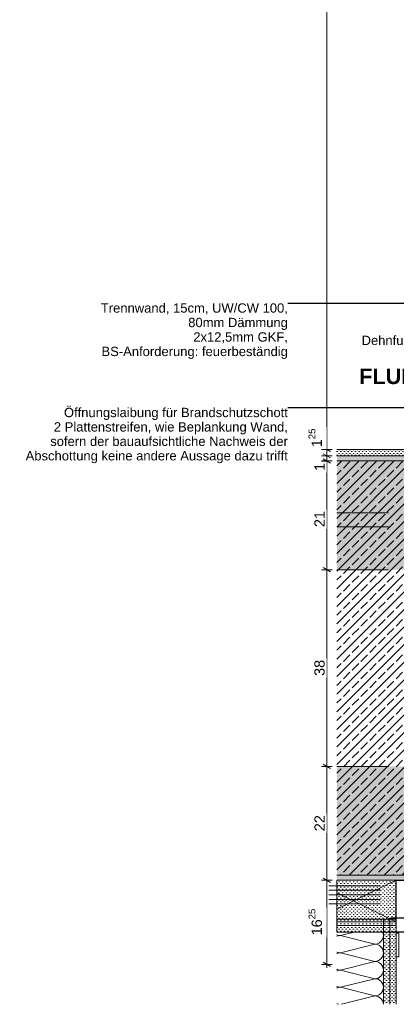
# Model space of a CAD drawing. Header units: metres. Extents: x -1.1 to 13.1, y -2.2 to 1.8.
# Tile 21 of 63: x 2.3 to 3, y -2.1 to -0.2. Entities that reach past the tile are written whole.
import ezdxf

# ---------------------------------------------------------------- set-up
doc = ezdxf.new("R2010")
doc.units = ezdxf.units.M
doc.header["$MEASUREMENT"] = 0
for name, pattern in [('Achse', [0.04, 0.02, -0.01, 0, -0.01]), ('Strichlinie eng', [0.023, 0.015, -0.008]), ('Untersicht', [0.02, 0.015, -0.005]), ('Wipeout_Contour', [1, 0, -1])]:
    doc.linetypes.add(name, pattern=pattern)
for name, color, linetype in [('152 - Bemaßung_ Beschriftung.Ausbau', 7, 'Continuous'), ('607 - Struktur.Stütze', 7, 'Continuous'), ('608 - Struktur.Träger', 7, 'Continuous'), ('650 - Abdeckung.Fußboden Aufbau', 7, 'Continuous'), ('653 - Abdeckung.TB Verkofferung', 7, 'Continuous'), ('804 - HKLSE.Elektrik', 7, 'Continuous'), ('Neubau_606 - Struktur.Wand Innen Ausbau', 7, 'Continuous'), ('Neubau_653 - Abdeckung.TB Verkofferung', 7, 'Continuous'), ('Neubau_660 - Unterkonstruktion.Trockenbau', 7, 'Continuous')]:
    doc.layers.add(name, color=color, linetype=linetype)
doc.styles.add('ERSTELLTER_STIL_1', font='txt')
doc.styles.add('ERSTELLTER_STIL_2', font='txt')
doc.dimstyles.new('ERSTELLTER_STIL__1', dxfattribs={"dimtxt": 0.02, "dimasz": 0.01064, "dimexe": 0.18, "dimexo": 0.0625, "dimgap": 0, "dimtad": 1, "dimzin": 0, "dimdsep": 46, "dimtxsty": 'ERSTELLTER_STIL_1', "dimblk": 'ARROWHEAD_2', "dimblk1": 'ARROWHEAD_2', "dimblk2": 'ARROWHEAD_2', "dimcen": 0.09, "dimse1": 1, "dimse2": 1, "dimclrd": 7, "dimclre": 7, "dimclrt": 7, "dimazin": 0, "dimtfac": 1, "dimtdec": 4, "dimtmove": 0, "dimatfit": 3, "dimfxl": 1, "dimtolj": 1, "dimtzin": 0, "dimarcsym": 0})
doc.dimstyles.new('ERSTELLTER_STIL__4', dxfattribs={"dimtxt": 0.18, "dimasz": 0.001824, "dimexe": 0.18, "dimexo": 0.0625, "dimgap": 0, "dimtad": 0, "dimtih": 1, "dimtoh": 1, "dimdec": 4, "dimzin": 0, "dimdsep": 46, "dimcen": 0.09, "dimadec": 0, "dimazin": 0, "dimtfac": 1, "dimtdec": 4, "dimtmove": 0, "dimatfit": 3, "dimldrblk": 'ARROWHEAD_11', "dimfxl": 1, "dimtolj": 1, "dimtzin": 0, "dimarcsym": 0})
pattern_1 = [(45, (0, 0), (-0.003535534, 0.003535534), [0, -0.005])]

# ---------------------------------------------------------------- blocks, each defined once
blk = doc.blocks.new('*D232')
at = {"layer": '152 - Bemaßung_ Beschriftung.Ausbau', "color": 7, "linetype": 'Continuous', "lineweight": 9}
for p, q in [((2.872, -1.857), (2.851, -1.857)), ((2.8545, -1.8529), (2.8685, -1.861)), ((2.8615, -2.0195), (2.8615, -1.857)), ((2.8545, -2.0154), (2.8685, -2.0235)), ((2.872, -2.0195), (2.851, -2.0195)), ((2.8615, -2.0263), (2.8615, -2.0195))]:
    blk.add_line(p, q, dxfattribs=at)
at = {"color": 254, "linetype": 'Wipeout_Contour', "lineweight": 0, "ltscale": 13.933938}
blk.add_wipeout([(2.8611, -1.967), (2.8611, -1.9094), (2.8339, -1.9094), (2.8339, -1.967)], dxfattribs=at).dxf.layer = '152 - Bemaßung_ Beschriftung.Ausbau'
at = {"layer": '152 - Bemaßung_ Beschriftung.Ausbau', "color": 7, "lineweight": 9, "insert": (2.8578, -1.9634), "char_height": 0.02, "attachment_point": 7, "rotation": 90, "style": 'ERSTELLTER_STIL_1'}
blk.add_mtext('\\A1;{\\pql;\\fArial|b0|i0|c0|p38;16\\fArial|b0|i0|c0|p38;\\A1{\\H.66x;\\S25^  ;}}', dxfattribs=at)
blk = doc.blocks.new('ARROWHEAD_2')
at = {"color": 0, "linetype": 'Continuous', "lineweight": 0}
for p, q in [((0, 0), (-1, 0)), ((-0.38, -0.66), (0.38, 0.66))]:
    blk.add_line(p, q, dxfattribs=at)
blk = doc.blocks.new('*D233')
at = {"layer": '152 - Bemaßung_ Beschriftung.Ausbau', "color": 7, "linetype": 'Continuous', "lineweight": 9}
for p, q in [((2.8545, -1.6329), (2.8685, -1.641)), ((2.872, -1.637), (2.851, -1.637)), ((2.8615, -1.857), (2.8615, -1.637)), ((2.872, -1.857), (2.851, -1.857)), ((2.8545, -1.8529), (2.8685, -1.861))]:
    blk.add_line(p, q, dxfattribs=at)
at = {"color": 254, "linetype": 'Wipeout_Contour', "lineweight": 0, "ltscale": 13.520267}
blk.add_wipeout([(2.8611, -1.7658), (2.8611, -1.7282), (2.8339, -1.7282), (2.8339, -1.7658)], dxfattribs=at).dxf.layer = '152 - Bemaßung_ Beschriftung.Ausbau'
at = {"layer": '152 - Bemaßung_ Beschriftung.Ausbau', "color": 7, "lineweight": 9, "insert": (2.8575, -1.7622), "char_height": 0.02, "attachment_point": 7, "rotation": 90, "style": 'ERSTELLTER_STIL_1'}
blk.add_mtext('\\A1;{\\pql;\\fArial|b0|i0|c0|p38;22}', dxfattribs=at)
blk = doc.blocks.new('*D234')
at = {"layer": '152 - Bemaßung_ Beschriftung.Ausbau', "color": 7, "linetype": 'Continuous', "lineweight": 9}
for p, q in [((2.8545, -1.2529), (2.8685, -1.261)), ((2.872, -1.257), (2.851, -1.257)), ((2.8615, -1.637), (2.8615, -1.257)), ((2.8545, -1.6329), (2.8685, -1.641)), ((2.872, -1.637), (2.851, -1.637))]:
    blk.add_line(p, q, dxfattribs=at)
at = {"color": 254, "linetype": 'Wipeout_Contour', "lineweight": 0, "ltscale": 12.940719}
blk.add_wipeout([(2.8611, -1.4658), (2.8611, -1.4282), (2.8339, -1.4282), (2.8339, -1.4658)], dxfattribs=at).dxf.layer = '152 - Bemaßung_ Beschriftung.Ausbau'
at = {"layer": '152 - Bemaßung_ Beschriftung.Ausbau', "color": 7, "lineweight": 9, "insert": (2.8575, -1.4622), "char_height": 0.02, "attachment_point": 7, "rotation": 90, "style": 'ERSTELLTER_STIL_1'}
blk.add_mtext('\\A1;{\\pql;\\fArial|b0|i0|c0|p38;38}', dxfattribs=at)
blk = doc.blocks.new('*D235')
at = {"layer": '152 - Bemaßung_ Beschriftung.Ausbau', "color": 7, "linetype": 'Continuous', "lineweight": 9}
for p, q in [((2.8545, -1.0429), (2.8685, -1.051)), ((2.872, -1.047), (2.851, -1.047)), ((2.8615, -1.257), (2.8615, -1.047)), ((2.8545, -1.2529), (2.8685, -1.261)), ((2.872, -1.257), (2.851, -1.257))]:
    blk.add_line(p, q, dxfattribs=at)
at = {"color": 254, "linetype": 'Wipeout_Contour', "lineweight": 0, "ltscale": 12.322545}
blk.add_wipeout([(2.8611, -1.0698), (2.8611, -1.0474), (2.8339, -1.0474), (2.8339, -1.0698)], dxfattribs=at).dxf.layer = '152 - Bemaßung_ Beschriftung.Ausbau'
at = {"color": 254, "linetype": 'Wipeout_Contour', "lineweight": 0, "ltscale": 12.468789}
blk.add_wipeout([(2.8611, -1.1784), (2.8611, -1.1408), (2.8339, -1.1408), (2.8339, -1.1784)], dxfattribs=at).dxf.layer = '152 - Bemaßung_ Beschriftung.Ausbau'
at = {"layer": '152 - Bemaßung_ Beschriftung.Ausbau', "color": 7, "lineweight": 9, "char_height": 0.02, "attachment_point": 7, "rotation": 90, "style": 'ERSTELLTER_STIL_1'}
for s, insert in [('\\A1;{\\pql;\\fArial|b0|i0|c0|p38;1}', (2.8575, -1.0662)), ('\\A1;{\\pql;\\fArial|b0|i0|c0|p38;21}', (2.8575, -1.1748))]:
    blk.add_mtext(s, dxfattribs=dict(at, insert=insert))
blk = doc.blocks.new('*D236')
at = {"layer": '152 - Bemaßung_ Beschriftung.Ausbau', "color": 7, "linetype": 'Continuous', "lineweight": 9}
for p, q in [((2.872, -1.037), (2.851, -1.037)), ((2.8545, -1.0329), (2.8685, -1.041)), ((2.8545, -1.0429), (2.8685, -1.051)), ((2.8615, -1.047), (2.8615, -1.037)), ((2.872, -1.047), (2.851, -1.047))]:
    blk.add_line(p, q, dxfattribs=at)
blk = doc.blocks.new('*D237')
at = {"layer": '152 - Bemaßung_ Beschriftung.Ausbau', "color": 7, "linetype": 'Continuous', "lineweight": 9}
for p, q in [((2.872, -1.0245), (2.851, -1.0245)), ((2.8545, -1.0204), (2.8685, -1.0285)), ((2.8615, -1.037), (2.8615, -1.0245)), ((2.872, -1.037), (2.851, -1.037)), ((2.8545, -1.0329), (2.8685, -1.041))]:
    blk.add_line(p, q, dxfattribs=at)
blk = doc.blocks.new('*D238')
at = {"layer": '152 - Bemaßung_ Beschriftung.Ausbau', "color": 7, "linetype": 'Continuous', "lineweight": 9}
for p, q in [((2.8545, 0.9146), (2.8685, 0.9065)), ((2.872, 0.9105), (2.851, 0.9105)), ((2.8615, -1.0245), (2.8615, 0.9105)), ((2.872, -1.0245), (2.851, -1.0245)), ((2.8545, -1.0204), (2.8685, -1.0285))]:
    blk.add_line(p, q, dxfattribs=at)
at = {"color": 254, "linetype": 'Wipeout_Contour', "lineweight": 0, "ltscale": 11.572021}
blk.add_wipeout([(2.8611, -0.0746), (2.8611, -0.0042), (2.8339, -0.0042), (2.8339, -0.0746)], dxfattribs=at).dxf.layer = '152 - Bemaßung_ Beschriftung.Ausbau'
at = {"color": 254, "linetype": 'Wipeout_Contour', "lineweight": 0, "ltscale": 12.249759}
blk.add_wipeout([(2.8611, -1.024), (2.8611, -0.9816), (2.8339, -0.9816), (2.8339, -1.024)], dxfattribs=at).dxf.layer = '152 - Bemaßung_ Beschriftung.Ausbau'
at = {"layer": '152 - Bemaßung_ Beschriftung.Ausbau', "color": 7, "lineweight": 9, "char_height": 0.02, "attachment_point": 7, "rotation": 90, "style": 'ERSTELLTER_STIL_1'}
for s, insert in [('\\A1;{\\pql;\\fArial|b0|i0|c0|p38;1,93\\fArial|b0|i0|c0|p38;\\A1{\\H.66x;\\S5^  ;}}', (2.8614, -0.071)), ('\\A1;{\\pql;\\fArial|b0|i0|c0|p38;1\\fArial|b0|i0|c0|p38;\\A1{\\H.66x;\\S25^  ;}}', (2.8577, -1.0204))]:
    blk.add_mtext(s, dxfattribs=dict(at, insert=insert))
blk = doc.blocks.new('*X248')
at = {"layer": 'Neubau_606 - Struktur.Wand Innen Ausbau', "color": 7, "linetype": 'Continuous', "lineweight": 5}
for p, q in [((2.9142, -1.957), (2.8876, -1.9636)), ((2.9696, -1.9573), (2.9695, -1.957)), ((2.9706, -1.9604), (2.9696, -1.9573)), ((2.8809, -1.9622), (2.8812, -1.9624)), ((2.8812, -1.9649), (2.8809, -1.9651)), ((2.8812, -1.9624), (2.8843, -1.9633)), ((2.8843, -1.964), (2.8812, -1.9649)), ((2.8843, -1.9633), (2.8876, -1.9636)), ((2.8876, -1.9636), (2.8843, -1.964)), ((2.9542, -1.9803), (2.8876, -1.9636)), ((2.9606, -1.979), (2.9635, -1.9775)), ((2.9635, -1.9775), (2.966, -1.9754)), ((2.966, -1.9754), (2.9681, -1.9729)), ((2.9681, -1.9729), (2.9696, -1.97)), ((2.9696, -1.97), (2.9706, -1.9669)), ((2.9709, -1.9636), (2.9706, -1.9604)), ((2.9706, -1.9669), (2.9709, -1.9636)), ((2.8809, -1.9955), (2.8812, -1.9957)), ((2.8812, -1.9957), (2.8843, -1.9967)), ((2.8843, -1.9967), (2.8876, -1.997)), ((2.8876, -1.997), (2.8843, -1.9973)), ((2.9542, -1.9803), (2.8876, -1.997)), ((2.9542, -2.0136), (2.8876, -1.997)), ((2.9542, -1.9803), (2.9575, -1.98)), ((2.9575, -1.9806), (2.9542, -1.9803)), ((2.9575, -1.98), (2.9606, -1.979)), ((2.9606, -1.9816), (2.9575, -1.9806)), ((2.9635, -1.9831), (2.9606, -1.9816)), ((2.966, -1.9852), (2.9635, -1.9831)), ((2.9681, -1.9877), (2.966, -1.9852)), ((2.9696, -1.9906), (2.9681, -1.9877)), ((2.9706, -1.9937), (2.9696, -1.9906)), ((2.9709, -1.997), (2.9706, -1.9937)), ((2.9706, -2.0002), (2.9709, -1.997)), ((2.8812, -1.9982), (2.8809, -1.9984)), ((2.8843, -1.9973), (2.8812, -1.9982)), ((2.9542, -2.0136), (2.8876, -2.0303)), ((2.9542, -2.0136), (2.9575, -2.0133)), ((2.9575, -2.014), (2.9542, -2.0136)), ((2.9575, -2.0133), (2.9606, -2.0124)), ((2.9606, -2.0149), (2.9575, -2.014)), ((2.9606, -2.0124), (2.9635, -2.0108)), ((2.9635, -2.0164), (2.9606, -2.0149)), ((2.9635, -2.0108), (2.966, -2.0088)), ((2.966, -2.0088), (2.9681, -2.0062)), ((2.9681, -2.0062), (2.9696, -2.0034)), ((2.9696, -2.0034), (2.9706, -2.0002)), ((2.8809, -2.0289), (2.8812, -2.029)), ((2.8812, -2.0316), (2.8809, -2.0317)), ((2.8812, -2.029), (2.8843, -2.03)), ((2.8843, -2.0306), (2.8812, -2.0316)), ((2.8843, -2.03), (2.8876, -2.0303)), ((2.8876, -2.0303), (2.8843, -2.0306)), ((2.9542, -2.047), (2.8876, -2.0303)), ((2.966, -2.0185), (2.9635, -2.0164)), ((2.9681, -2.021), (2.966, -2.0185)), ((2.9696, -2.0239), (2.9681, -2.021)), ((2.9706, -2.0271), (2.9696, -2.0239)), ((2.9696, -2.0367), (2.9706, -2.0336)), ((2.9709, -2.0303), (2.9706, -2.0271)), ((2.9706, -2.0336), (2.9709, -2.0303)), ((2.9542, -2.047), (2.8876, -2.0636)), ((2.9542, -2.047), (2.9575, -2.0467)), ((2.9575, -2.0473), (2.9542, -2.047)), ((2.9575, -2.0467), (2.9606, -2.0457)), ((2.9606, -2.0482), (2.9575, -2.0473)), ((2.9606, -2.0457), (2.9635, -2.0442)), ((2.9635, -2.0498), (2.9606, -2.0482)), ((2.9635, -2.0442), (2.966, -2.0421)), ((2.966, -2.0519), (2.9635, -2.0498)), ((2.966, -2.0421), (2.9681, -2.0396)), ((2.9681, -2.0544), (2.966, -2.0519)), ((2.9681, -2.0396), (2.9696, -2.0367)), ((2.8809, -2.0622), (2.8812, -2.0624)), ((2.8812, -2.0649), (2.8809, -2.0651)), ((2.8812, -2.0624), (2.8843, -2.0633)), ((2.8843, -2.064), (2.8812, -2.0649)), ((2.8843, -2.0633), (2.8876, -2.0636)), ((2.8876, -2.0636), (2.8843, -2.064)), ((2.9542, -2.0803), (2.8876, -2.0636)), ((2.966, -2.0754), (2.9681, -2.0729)), ((2.9696, -2.0573), (2.9681, -2.0544)), ((2.9681, -2.0729), (2.9696, -2.07)), ((2.9706, -2.0604), (2.9696, -2.0573)), ((2.9696, -2.07), (2.9706, -2.0669)), ((2.9709, -2.0636), (2.9706, -2.0604)), ((2.9706, -2.0669), (2.9709, -2.0636)), ((2.9542, -2.0803), (2.8895, -2.0965)), ((2.9542, -2.0803), (2.9575, -2.08)), ((2.9575, -2.0806), (2.9542, -2.0803)), ((2.9575, -2.08), (2.9606, -2.079)), ((2.9606, -2.0816), (2.9575, -2.0806)), ((2.9606, -2.079), (2.9635, -2.0775)), ((2.9635, -2.0831), (2.9606, -2.0816)), ((2.9635, -2.0775), (2.966, -2.0754)), ((2.966, -2.0852), (2.9635, -2.0831)), ((2.9681, -2.0877), (2.966, -2.0852)), ((2.9696, -2.0906), (2.9681, -2.0877)), ((2.9706, -2.0937), (2.9696, -2.0906)), ((2.8809, -2.0955), (2.8812, -2.0957)), ((2.8812, -2.0957), (2.8838, -2.0965)), ((2.9709, -2.0965), (2.9706, -2.0937))]:
    blk.add_line(p, q, dxfattribs=at)
blk = doc.blocks.new('ARROWHEAD_11')
at = {"color": 0, "linetype": 'Continuous', "lineweight": 0}
blk.add_line((0, 0), (-1, 0), dxfattribs=at)
at = {"color": 0, "linetype": 'Continuous', "lineweight": 0, "const_width": 0.25, "flags": 128}
blk.add_lwpolyline([(-0.125, 0, 1), (0.125, 0, 1)], format="xyb", close=True, dxfattribs=at)

msp = doc.modelspace()

# ---------------------------------------------------------------- dimensions: what is measured, and where the dimension line sits
at = {"layer": '152 - Bemaßung_ Beschriftung.Ausbau', "color": 7, "linetype": 'Continuous', "lineweight": 9}
dim = msp.add_linear_dim(base=(2.8615, -1.857), p1=(2.9959, -2.0195), p2=(2.8809, -1.857), angle=90, dimstyle='ERSTELLTER_STIL__1', dxfattribs=at)
dim.commit()
dim.dimension.update_dxf_attribs({"geometry": '*D232', "text_midpoint": (2.8475, -1.9136), "dimtype": 160, "text_rotation": 90})

# ---------------------------------------------------------------- next in the draw order: hatches: boundary and pattern name
at = {"layer": 'Neubau_606 - Struktur.Wand Innen Ausbau', "linetype": 'Continuous', "lineweight": 5}
h = msp.add_hatch(dxfattribs=at)
h.set_pattern_fill('Gips_0003', style=0, pattern_type=2)
h.set_pattern_definition(pattern_1)
h.paths.add_polyline_path([(2.9959, -1.9445), (2.8809, -1.9445), (2.8809, -1.932), (2.9959, -1.932)])
h = msp.add_hatch(dxfattribs=at)
h.set_pattern_fill('Gips_0003', style=0, pattern_type=2)
h.set_pattern_definition(pattern_1)
h.paths.add_polyline_path([(2.9709, -1.932), (2.9709, -2.0965), (2.9834, -2.0965), (2.9834, -1.932)])
h = msp.add_hatch(dxfattribs=at)
h.set_pattern_fill('Gips_0003', style=0, pattern_type=2)
h.set_pattern_definition(pattern_1)
h.paths.add_polyline_path([(2.9834, -1.932), (2.9834, -2.0965), (2.9959, -2.0965), (2.9959, -1.932)])
h = msp.add_hatch(dxfattribs=at)
h.set_pattern_fill('Gips_0003', style=0, pattern_type=2)
h.set_pattern_definition(pattern_1)
h.paths.add_polyline_path([(2.9959, -1.957), (2.8809, -1.957), (2.8809, -1.9445), (2.9959, -1.9445)])

# ---------------------------------------------------------------- next in the draw order: linework, layer by layer
at = {"layer": '650 - Abdeckung.Fußboden Aufbau', "color": 7, "linetype": 'Continuous', "lineweight": 13}
msp.add_lwpolyline([(2.9959, -1.932), (2.9959, -2.0965)], dxfattribs=at)
at = {"layer": '653 - Abdeckung.TB Verkofferung', "color": 1, "linetype": 'Continuous', "lineweight": 25, "flags": 128}
msp.add_lwpolyline([(2.9959, -1.857), (3.0229, -1.857), (3.0229, -1.93), (2.9959, -1.93)], close=True, dxfattribs=at)
at = {"layer": '804 - HKLSE.Elektrik', "color": 92, "linetype": 'Strichlinie eng', "lineweight": 18, "true_color": 0x00be00, "flags": 128}
for points in [[(2.865, -1.8758), (4.0964, -1.8758)], [(2.865, -1.8849), (4.0964, -1.8849)], [(2.865, -1.8941), (4.0964, -1.8941)], [(2.865, -1.9024), (4.0964, -1.9024)]]:
    msp.add_lwpolyline(points, dxfattribs=at)
at = {"layer": 'Neubau_606 - Struktur.Wand Innen Ausbau', "color": 1, "linetype": 'Continuous', "lineweight": 9}
for p, q in [((2.8809, -1.881), (2.9959, -1.937)), ((2.9834, -2.0965), (2.9834, -1.932))]:
    msp.add_line(p, q, dxfattribs=at)
at = {"layer": 'Neubau_606 - Struktur.Wand Innen Ausbau', "color": 1, "linetype": 'Continuous', "lineweight": 13}
msp.add_line((2.9709, -2.0965), (2.9709, -1.932), dxfattribs=at)
at = {"layer": 'Neubau_606 - Struktur.Wand Innen Ausbau', "color": 1, "linetype": 'Continuous', "lineweight": 9, "flags": 128}
for points in [[(2.9709, -1.857), (2.9834, -1.857)], [(2.9834, -1.857), (2.9959, -1.857)], [(2.9959, -1.857), (2.9959, -1.937)], [(2.9709, -1.937), (2.8809, -1.937)], [(2.9834, -1.937), (2.9709, -1.937)], [(2.9959, -1.937), (2.9834, -1.937)]]:
    msp.add_lwpolyline(points, dxfattribs=at)
at = {"layer": 'Neubau_606 - Struktur.Wand Innen Ausbau', "color": 1, "linetype": 'Continuous', "lineweight": 13, "flags": 128}
for points in [[(2.9959, -1.9445), (2.8809, -1.9445), (2.8809, -1.932), (2.9959, -1.932)], [(2.9959, -1.957), (2.8809, -1.957), (2.8809, -1.9445), (2.9959, -1.9445)]]:
    msp.add_lwpolyline(points, close=True, dxfattribs=at)
at = {"layer": 'Neubau_606 - Struktur.Wand Innen Ausbau', "color": 1, "linetype": 'Continuous', "lineweight": 13}
msp.add_lwpolyline([(2.9959, -2.0965), (2.9959, -1.932)], dxfattribs=at)
at = {"layer": 'Neubau_653 - Abdeckung.TB Verkofferung', "color": 1, "linetype": 'Continuous', "lineweight": 25}
for p, q in [((4.0809, -1.93), (2.9859, -1.93)), ((4.0809, -1.957), (2.9859, -1.957))]:
    msp.add_line(p, q, dxfattribs=at)
at = {"layer": 'Neubau_653 - Abdeckung.TB Verkofferung', "color": 1, "linetype": 'Untersicht', "lineweight": 9}
msp.add_line((2.9959, -2.0965), (2.9959, -1.9965), dxfattribs=at)
at = {"layer": 'Neubau_660 - Unterkonstruktion.Trockenbau', "color": 1, "linetype": 'Continuous', "lineweight": 5, "flags": 128}
msp.add_lwpolyline([(3.0009, -1.959), (2.9959, -1.959), (2.9959, -2.005), (3.0009, -2.005)], close=True, dxfattribs=at)

# ---------------------------------------------------------------- next in the draw order: block references
at = {"layer": 'Neubau_606 - Struktur.Wand Innen Ausbau', "color": 7, "linetype": 'Continuous', "lineweight": 5}
msp.add_blockref('*X248', (0, 0), dxfattribs=at)

# ---------------------------------------------------------------- next in the draw order: dimensions: what is measured, and where the dimension line sits
at = {"layer": '152 - Bemaßung_ Beschriftung.Ausbau', "color": 7, "linetype": 'Continuous', "lineweight": 9}
dim = msp.add_linear_dim(base=(2.8615, -1.637), p1=(2.8809, -1.857), p2=(2.8809, -1.637), angle=90, dimstyle='ERSTELLTER_STIL__1', dxfattribs=at)
dim.commit()
dim.dimension.update_dxf_attribs({"geometry": '*D233', "text_midpoint": (2.8475, -1.7469), "dimtype": 160, "text_rotation": 90})

# ---------------------------------------------------------------- next in the draw order: hatches: boundary and pattern name
at = {"layer": '653 - Abdeckung.TB Verkofferung', "linetype": 'Continuous', "lineweight": 5}
h = msp.add_hatch(dxfattribs=at)
h.set_pattern_fill('Gips_0003', style=0, pattern_type=2)
h.set_pattern_definition(pattern_1)
h.paths.add_polyline_path([(2.8809, -1.857), (2.9959, -1.857), (2.9959, -1.932), (2.8809, -1.932)])

# ---------------------------------------------------------------- next in the draw order: linework, layer by layer
at = {"layer": '608 - Struktur.Träger', "color": 7, "linetype": 'Untersicht', "lineweight": 13}
msp.add_line((2.8809, -1.857), (4.0809, -1.857), dxfattribs=at)
at = {"layer": '653 - Abdeckung.TB Verkofferung', "color": 1, "linetype": 'Continuous', "lineweight": 9, "flags": 128}
msp.add_lwpolyline([(2.8809, -1.857), (2.9959, -1.857), (2.9959, -1.932), (2.8809, -1.932)], close=True, dxfattribs=at)
at = {"layer": '804 - HKLSE.Elektrik', "color": 92, "linetype": 'Strichlinie eng', "lineweight": 18, "true_color": 0x00be00, "flags": 128}
msp.add_lwpolyline([(2.865, -1.8679), (4.0964, -1.8679)], dxfattribs=at)
at = {"layer": 'Neubau_606 - Struktur.Wand Innen Ausbau', "color": 1, "linetype": 'Continuous', "lineweight": 9}
msp.add_line((2.8809, -1.913), (2.9959, -1.857), dxfattribs=at)
at = {"layer": 'Neubau_606 - Struktur.Wand Innen Ausbau', "color": 1, "linetype": 'Continuous', "lineweight": 9, "flags": 128}
msp.add_lwpolyline([(2.8809, -1.857), (2.9709, -1.857)], dxfattribs=at)

# ---------------------------------------------------------------- next in the draw order: dimensions: what is measured, and where the dimension line sits
at = {"layer": '152 - Bemaßung_ Beschriftung.Ausbau', "color": 7, "linetype": 'Continuous', "lineweight": 9}
dim = msp.add_linear_dim(base=(2.8615, -1.257), p1=(2.8809, -1.637), p2=(2.8809, -1.257), angle=90, dimstyle='ERSTELLTER_STIL__1', dxfattribs=at)
dim.commit()
dim.dimension.update_dxf_attribs({"geometry": '*D234', "text_midpoint": (2.8475, -1.4469), "dimtype": 160, "text_rotation": 90})

# ---------------------------------------------------------------- next in the draw order: hatches: boundary and pattern name
at = {"layer": '653 - Abdeckung.TB Verkofferung', "linetype": 'Continuous', "lineweight": 0, "true_color": 0x5f5f5f}
msp.add_hatch(color=251, dxfattribs=at).paths.add_polyline_path([(2.8809, -1.637), (4.0809, -1.637), (4.0809, -1.857), (2.8809, -1.857)])

# ---------------------------------------------------------------- next in the draw order: linework, layer by layer
at = {"layer": '608 - Struktur.Träger', "color": 7, "linetype": 'Untersicht', "lineweight": 13}
msp.add_line((2.8809, -1.637), (4.0809, -1.637), dxfattribs=at)

# ---------------------------------------------------------------- next in the draw order: dimensions: what is measured, and where the dimension line sits
at = {"layer": '152 - Bemaßung_ Beschriftung.Ausbau', "color": 7, "linetype": 'Continuous', "lineweight": 9}
dim = msp.add_linear_dim(base=(2.8615, -1.047), p1=(2.8809, -1.257), p2=(2.8809, -1.047), angle=90, dimstyle='ERSTELLTER_STIL__1', dxfattribs=at)
dim.commit()
dim.dimension.update_dxf_attribs({"geometry": '*D235', "text_midpoint": (2.8475, -1.1595), "dimtype": 160, "text_rotation": 90})

# ---------------------------------------------------------------- next in the draw order: hatches: boundary and pattern name
at = {"layer": '607 - Struktur.Stütze', "linetype": 'Continuous', "lineweight": 5}
h = msp.add_hatch(dxfattribs=at)
h.set_pattern_fill('Beton__Stahlbeton_0003', style=0, pattern_type=2)
h.set_pattern_definition([(45, (0, 0), (-0.01697056, 0.01697056), []), (45, (-0.008485, 0.008485), (-0.01697056, 0.01697056), [0.018, -0.006])])
h.paths.add_polyline_path([(3.0709, -1.047), (2.8809, -1.047), (2.8809, -1.847), (3.0709, -1.847)])

# ---------------------------------------------------------------- next in the draw order: linework, layer by layer
at = {"layer": '607 - Struktur.Stütze', "color": 7, "linetype": 'Continuous', "lineweight": 13}
msp.add_lwpolyline([(2.8809, -1.847), (3.0709, -1.847), (3.0709, -1.047), (2.8809, -1.047)], dxfattribs=at)
at = {"layer": '608 - Struktur.Träger', "color": 7, "linetype": 'Achse', "lineweight": 9}
msp.add_line((2.8809, -1.147), (3.2809, -1.147), dxfattribs=at)
at = {"layer": '608 - Struktur.Träger', "color": 7, "linetype": 'Untersicht', "lineweight": 13}
msp.add_line((2.8809, -1.257), (4.0809, -1.257), dxfattribs=at)
at = {"layer": 'Neubau_653 - Abdeckung.TB Verkofferung', "color": 1, "linetype": 'Untersicht', "lineweight": 9}
msp.add_line((2.8809, -1.1745), (3.2809, -1.1745), dxfattribs=at)

# ---------------------------------------------------------------- next in the draw order: dimensions: what is measured, and where the dimension line sits
at = {"layer": '152 - Bemaßung_ Beschriftung.Ausbau', "color": 7, "linetype": 'Continuous', "lineweight": 9}
for base, p1, p2, picture, middle in [((2.8615, -1.0245), (2.8809, -1.037), (2.8809, -1.0245), '*D237', (2.8475, -0.9782)), ((2.8615, -1.037), (2.8809, -1.047), (2.8809, -1.037), '*D236', (2.8475, -1.0586))]:
    dim = msp.add_linear_dim(base=base, p1=p1, p2=p2, angle=90, dimstyle='ERSTELLTER_STIL__1', dxfattribs=at)
    dim.commit()
    dim.dimension.update_dxf_attribs({"geometry": picture, "text_midpoint": middle, "dimtype": 160, "text_rotation": 90})

# ---------------------------------------------------------------- next in the draw order: dimensions: what is measured, and where the dimension line sits
dim = msp.add_linear_dim(base=(2.86150792, 0.91051001), p1=(2.88091208, -1.02448998), p2=(3.08091208, 0.91051001), angle=90, dimstyle='ERSTELLTER_STIL__1', dxfattribs=at)
dim.commit()
dim.dimension.update_dxf_attribs({"geometry": '*D238', "text_midpoint": (2.84750792, -0.01801039), "dimtype": 160, "text_rotation": 90})

# ---------------------------------------------------------------- next in the draw order: hatches: boundary and pattern name
at = {"layer": '607 - Struktur.Stütze', "linetype": 'Continuous', "lineweight": 5}
h = msp.add_hatch(dxfattribs=at)
h.set_pattern_fill('Gips_0003', style=0, pattern_type=2)
h.set_pattern_definition(pattern_1)
h.paths.add_polyline_path([(3.0709, -1.847), (2.8809, -1.847), (2.8809, -1.857), (3.0809, -1.857), (3.0809, -1.037), (2.8809, -1.037), (2.8809, -1.047), (3.0709, -1.047)])
at = {"layer": '653 - Abdeckung.TB Verkofferung', "linetype": 'Continuous', "lineweight": 0, "true_color": 0x5f5f5f}
msp.add_hatch(color=251, dxfattribs=at).paths.add_polyline_path([(2.8809, -1.037), (3.0809, -1.037), (3.0809, -1.1745), (4.0809, -1.1745), (4.0809, -1.257), (2.8809, -1.257)])
at = {"layer": 'Neubau_606 - Struktur.Wand Innen Ausbau', "linetype": 'Continuous', "lineweight": 5}
h = msp.add_hatch(dxfattribs=at)
h.set_pattern_fill('Gips_0003', style=0, pattern_type=2)
h.set_pattern_definition(pattern_1)
h.paths.add_polyline_path([(2.8809, -1.037), (3.2809, -1.037), (3.2809, -1.0245), (2.8809, -1.0245)])

# ---------------------------------------------------------------- next in the draw order: linework, layer by layer
at = {"layer": '607 - Struktur.Stütze', "color": 7, "linetype": 'Continuous', "lineweight": 5}
msp.add_lwpolyline([(2.8809, -1.857), (3.0809, -1.857), (3.0809, -1.037), (2.8809, -1.037)], dxfattribs=at)
at = {"layer": '650 - Abdeckung.Fußboden Aufbau', "color": 7, "linetype": 'Continuous', "lineweight": 13}
msp.add_lwpolyline([(2.8809, -1.0245), (3.2809, -1.0245)], dxfattribs=at)
at = {"layer": 'Neubau_606 - Struktur.Wand Innen Ausbau', "color": 1, "linetype": 'Continuous', "lineweight": 13}
msp.add_lwpolyline([(3.2809, -1.0245), (2.8809, -1.0245)], dxfattribs=at)

# ---------------------------------------------------------------- next in the draw order: texts
at = {"layer": '152 - Bemaßung_ Beschriftung.Ausbau', "color": 7, "linetype": 'Continuous', "lineweight": 9, "char_height": 0.018, "attachment_point": 3, "style": 'ERSTELLTER_STIL_1'}
for s, insert, line_spacing_factor in [('\\A1;{\\pqr;\\fArial|b0|i0|c0|p38;Trennwand, 15cm, UW/CW 100,\\P\\pqr;\\fArial|b0|i0|c0|p38;80mm Dämmung\\P\\pqr;\\fArial|b0|i0|c0|p38;2x12,5mm GK\\fArial|b0|i0|c0|p38;F\\fArial|b0|i0|c0|p38;,\\P\\pqr;\\fArial|b0|i0|c0|p38;BS-Anforderung: \\fArial|b0|i0|c0|p38;feuerbeständig}', (2.7861, -0.7425), 0.931677), ('\\A1;{\\pqr;\\fArial|b0|i0|c0|p38;Öffnungslaibung für Brandschutzschott\\P\\pqr;\\fArial|b0|i0|c0|p38;2 Plattenstreifen, wie Beplankung Wand,\\P\\pqr;\\fArial|b0|i0|c0|p38;sofern der bauaufsichtliche Nachweis der \\P\\pqr;\\fArial|b0|i0|c0|p38;Abschottung keine \\fArial|b0|i0|c0|p38;a\\fArial|b0|i0|c0|p38;ndere Aussage dazu trifft}', (2.7861, -0.9443), 0.928453)]:
    msp.add_mtext(s, dxfattribs=dict(at, insert=insert, line_spacing_factor=line_spacing_factor))
at = {"layer": '152 - Bemaßung_ Beschriftung.Ausbau', "color": 7, "linetype": 'Continuous', "lineweight": 9}
for s, insert, char_height, attachment_point, style in [('\\A1;{\\pqr;\\fArial|b0|i0|c0|p38;Dehnfuge}', (3.0377, -0.805), 0.018, 3, 'ERSTELLTER_STIL_1'), ('\\A1;{\\pqr;\\fArial|b1|i0|c0|p38;FLUR}', (3.0358, -0.8988), 0.03, 9, 'ERSTELLTER_STIL_2')]:
    msp.add_mtext(s, dxfattribs=dict(at, insert=insert, char_height=char_height, attachment_point=attachment_point, style=style))

# ---------------------------------------------------------------- next in the draw order: leaders
at = {"layer": '152 - Bemaßung_ Beschriftung.Ausbau', "color": 7, "linetype": 'Continuous', "lineweight": 9, "annotation_type": 0, "has_hookline": 1, "hookline_direction": 1}
for points, text_width in [([(4.0359, -1.037), (4.0359, -0.7425), (2.7861, -0.7425)], 0.3588), ([(3.0738, -0.8202), (3.0545, -0.805), (3.0377, -0.805)], 0.1059), ([(3.2728, -1.0605), (3.067, -0.9443), (2.7861, -0.9443)], 0.5068)]:
    msp.add_leader(points, dimstyle='ERSTELLTER_STIL__4', dxfattribs=dict(at, text_width=text_width))

doc.saveas('drawing.dxf')
